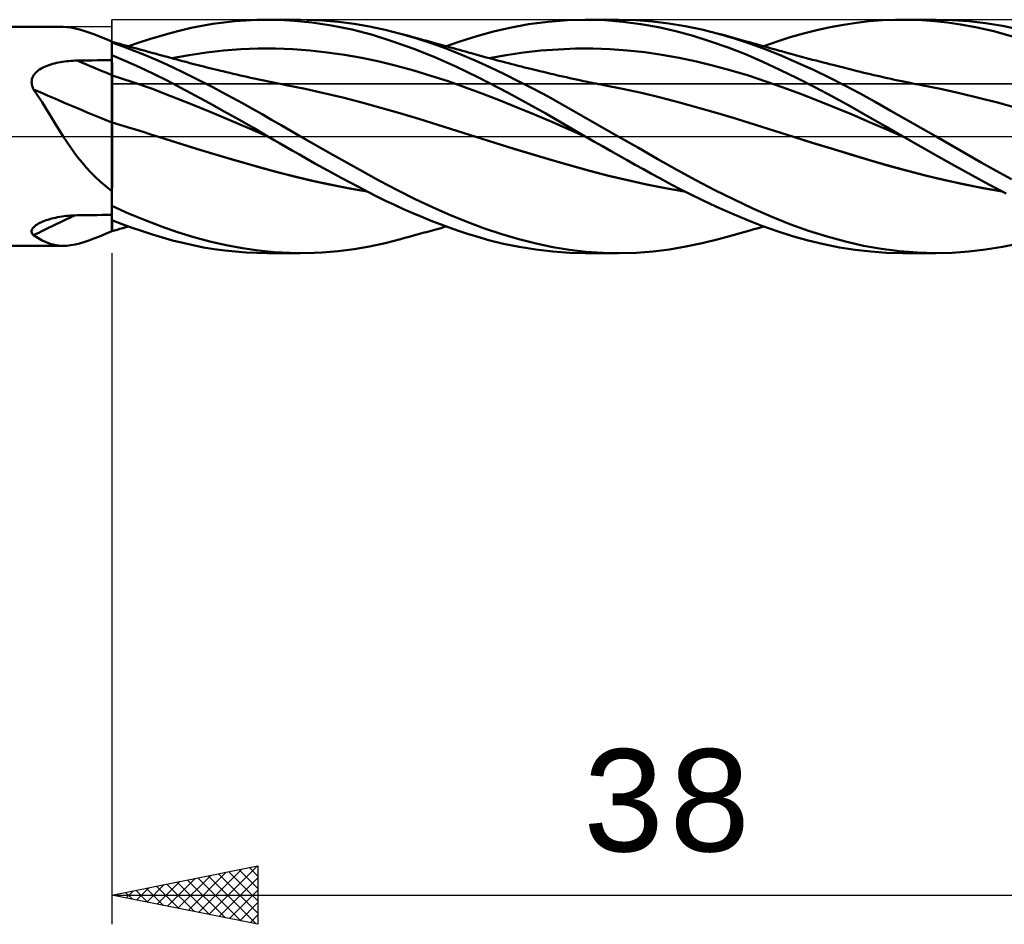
# Model space of a CAD drawing. Header units: millimetres. Extents: x -57 to 100, y -39 to 42.
# Tile 2 of 5: x 7 to 41, y -27 to 4. Entities that reach past the tile are written whole.
import ezdxf
from ezdxf.enums import TextEntityAlignment as Align

# ---------------------------------------------------------------- set-up
doc = ezdxf.new("R2010")
doc.units = ezdxf.units.MM
doc.header["$LTSCALE"] = 4.8
doc.linetypes.add('LONGDASH_DASH', pattern=[0.85, 0.4, -0.2, 0.05, -0.2])
for name, color, linetype in [('1', 4, 'CONTINUOUS'), ('2', 7, 'CONTINUOUS'), ('4', 2, 'LONGDASH_DASH'), ('CUT', 1, 'CONTINUOUS'), ('NOCUT', 7, 'CONTINUOUS'), ('SK4', 2, 'LONGDASH_DASH')]:
    doc.layers.add(name, color=color, linetype=linetype)
doc.styles.get("Standard").update_dxf_attribs({"font": 'Monospac821 BT'})

msp = doc.modelspace()

# ---------------------------------------------------------------- linework, layer by layer
at = {"layer": '1', "color": 4, "linetype": 'CONTINUOUS', "lineweight": 50}
for p, q in [((2.165, 3.75), (8.33, 3.75)), ((8.453, 3.745), (8.319, 3.75)), ((8.591, 3.729), (8.453, 3.745)), ((8.734, 3.703), (8.591, 3.729)), ((12.348, 3.633), (12.709, 3.716)), ((12.709, 3.716), (13.077, 3.79)), ((13.077, 3.79), (13.453, 3.853)), ((13.453, 3.853), (13.83, 3.905)), ((13.83, 3.905), (14.207, 3.946)), ((14.207, 3.946), (14.584, 3.976)), ((14.584, 3.976), (14.959, 3.994)), ((14.959, 3.994), (15.334, 4)), ((15.746, 3.993), (15.334, 4)), ((15.343, 4), (16.461, 4)), ((16.251, 3.965), (15.746, 3.993)), ((16.844, 3.906), (16.251, 3.965)), ((17.214, 3.977), (16.667, 3.998)), ((17.517, 3.805), (16.844, 3.906)), ((17.76, 3.931), (17.214, 3.977)), ((18.225, 3.66), (17.517, 3.805)), ((18.301, 3.862), (17.76, 3.931)), ((18.83, 3.77), (18.301, 3.862)), ((19.359, 3.655), (18.83, 3.77)), ((23.069, 3.594), (23.636, 3.725)), ((23.636, 3.725), (24.273, 3.842)), ((24.273, 3.842), (24.943, 3.931)), ((24.943, 3.931), (25.606, 3.984)), ((25.606, 3.984), (26.267, 4)), ((26.216, 4), (27.35, 4)), ((26.884, 3.982), (26.267, 4)), ((27.504, 3.932), (26.884, 3.982)), ((27.958, 3.985), (27.382, 4)), ((28.122, 3.852), (27.504, 3.932)), ((28.527, 3.943), (27.958, 3.985)), ((28.725, 3.743), (28.122, 3.852)), ((29.084, 3.875), (28.527, 3.943)), ((29.319, 3.606), (28.725, 3.743)), ((29.646, 3.781), (29.084, 3.875)), ((30.213, 3.662), (29.646, 3.781)), ((34.151, 3.641), (34.606, 3.741)), ((34.606, 3.741), (35.061, 3.826)), ((35.061, 3.826), (35.508, 3.893)), ((35.508, 3.893), (35.951, 3.945)), ((35.951, 3.945), (36.398, 3.979)), ((36.398, 3.979), (36.852, 3.997)), ((36.852, 3.997), (37.309, 3.998)), ((37.104, 4), (38.24, 4)), ((37.752, 3.983), (37.309, 3.998)), ((38.194, 3.951), (37.752, 3.983)), ((38.635, 3.904), (38.194, 3.951)), ((38.79, 3.987), (38.215, 4)), ((39.072, 3.84), (38.635, 3.904)), ((39.357, 3.947), (38.79, 3.987)), ((39.585, 3.746), (39.072, 3.84)), ((39.928, 3.88), (39.357, 3.947)), ((40.221, 3.602), (39.585, 3.746)), ((40.51, 3.785), (39.928, 3.88)), ((41.094, 3.665), (40.51, 3.785)), ((8.883, 3.667), (8.734, 3.703)), ((9.038, 3.621), (8.883, 3.667)), ((9.203, 3.566), (9.038, 3.621)), ((9.38, 3.5), (9.203, 3.566)), ((9.57, 3.426), (9.38, 3.5)), ((9.776, 3.342), (9.57, 3.426)), ((11.283, 3.331), (11.638, 3.44)), ((11.638, 3.44), (11.992, 3.541)), ((11.992, 3.541), (12.348, 3.633)), ((18.924, 3.477), (18.225, 3.66)), ((19.623, 3.257), (18.924, 3.477)), ((19.892, 3.519), (19.359, 3.655)), ((20.412, 3.368), (19.892, 3.519)), ((20.032, 3.481), (19.892, 3.519)), ((20.171, 3.443), (20.032, 3.481)), ((20.311, 3.405), (20.171, 3.443)), ((20.45, 3.367), (20.311, 3.405)), ((22.173, 3.335), (22.58, 3.461)), ((22.58, 3.461), (23.069, 3.594)), ((29.915, 3.444), (29.319, 3.606)), ((30.512, 3.257), (29.915, 3.444)), ((30.782, 3.519), (30.213, 3.662)), ((31.335, 3.358), (30.782, 3.519)), ((30.9, 3.487), (30.782, 3.519)), ((31.019, 3.455), (30.9, 3.487)), ((31.138, 3.422), (31.019, 3.455)), ((31.256, 3.39), (31.138, 3.422)), ((31.375, 3.357), (31.256, 3.39)), ((32.788, 3.25), (33.242, 3.396)), ((33.242, 3.396), (33.696, 3.526)), ((33.696, 3.526), (34.151, 3.641)), ((40.969, 3.395), (40.221, 3.602)), ((10, 3.25), (9.776, 3.342)), ((10, 3.245), (10, 3.25)), ((10, 3.245), (10, 3.245)), ((10.001, 3.245), (10, 3.245)), ((10, 3.244), (10, 3.245)), ((10, 3.242), (10, 3.244)), ((10, 3.237), (10.001, 3.242)), ((10, 3.237), (10.001, 3.242)), ((10, 3.238), (10, 3.242)), ((10, 3.232), (10, 3.238)), ((10, 3.231), (10, 3.237)), ((10, 3.231), (10, 3.237)), ((10, 3.224), (10, 3.232)), ((10, 3.224), (10, 3.231)), ((10, 3.224), (10, 3.231)), ((10, 3.214), (10, 3.224)), ((10, 3.214), (10, 3.224)), ((10, 3.215), (10, 3.224)), ((10, 3.214), (10, 3.215)), ((10, 3.215), (10, 3.215)), ((10, 3.215), (10, 3.215)), ((10, 3.214), (10, 3.214)), ((10, 3.214), (10, 3.214)), ((10, 3.214), (10, 3.214)), ((10, 3.213), (10, 3.214)), ((10, 3.214), (10, 3.214)), ((10, 3.214), (10, 3.214)), ((10, 3.214), (10, 3.214)), ((10.353, 3.089), (10, 3.213)), ((10, 2.785), (10, 3.213)), ((10, 3.213), (10, 3.213)), ((10, 3.213), (10, 3.213)), ((10, 3.213), (10, 3.213)), ((10.001, 3.245), (10.001, 3.245)), ((10.086, 3.221), (10.001, 3.245)), ((10.001, 3.244), (10.001, 3.245)), ((10.001, 3.244), (10.001, 3.245)), ((10.001, 3.242), (10.001, 3.244)), ((10.001, 3.242), (10.001, 3.244)), ((10.171, 3.198), (10.086, 3.221)), ((10.269, 3.171), (10.171, 3.198)), ((10.366, 3.144), (10.269, 3.171)), ((10.706, 2.957), (10.353, 3.089)), ((10.463, 3.118), (10.366, 3.144)), ((10.561, 3.091), (10.463, 3.118)), ((10.658, 3.064), (10.561, 3.091)), ((10.57, 3.088), (10.927, 3.214)), ((10.755, 3.037), (10.658, 3.064)), ((10.853, 3.01), (10.755, 3.037)), ((10.927, 3.214), (11.283, 3.331)), ((20.339, 3.003), (19.623, 3.257)), ((20.932, 3.199), (20.412, 3.368)), ((20.526, 3.346), (20.45, 3.367)), ((20.603, 3.325), (20.526, 3.346)), ((20.679, 3.304), (20.603, 3.325)), ((20.756, 3.283), (20.679, 3.304)), ((20.832, 3.262), (20.756, 3.283)), ((20.909, 3.241), (20.832, 3.262)), ((20.985, 3.219), (20.909, 3.241)), ((21.448, 3.013), (20.932, 3.199)), ((21.062, 3.198), (20.985, 3.219)), ((21.146, 3.175), (21.062, 3.198)), ((21.231, 3.152), (21.146, 3.175)), ((21.315, 3.128), (21.231, 3.152)), ((21.4, 3.105), (21.315, 3.128)), ((21.502, 3.076), (21.4, 3.105)), ((21.459, 3.088), (21.817, 3.216)), ((21.604, 3.048), (21.502, 3.076)), ((21.706, 3.019), (21.604, 3.048)), ((21.817, 3.216), (22.173, 3.335)), ((31.11, 3.048), (30.512, 3.257)), ((31.707, 2.814), (31.11, 3.048)), ((31.881, 3.177), (31.335, 3.358)), ((31.494, 3.324), (31.375, 3.357)), ((31.613, 3.291), (31.494, 3.324)), ((31.731, 3.258), (31.613, 3.291)), ((31.85, 3.225), (31.731, 3.258)), ((31.945, 3.198), (31.85, 3.225)), ((32.415, 2.977), (31.881, 3.177)), ((32.052, 3.168), (31.945, 3.198)), ((32.159, 3.138), (32.052, 3.168)), ((32.266, 3.108), (32.159, 3.138)), ((32.373, 3.078), (32.266, 3.108)), ((32.336, 3.088), (32.788, 3.25)), ((32.48, 3.047), (32.373, 3.078)), ((32.586, 3.017), (32.48, 3.047)), ((10.474, 2.584), (10, 2.785)), ((10, 2.784), (10, 2.785)), ((10, 2.783), (10, 2.784)), ((10, 2.784), (10, 2.784)), ((10, 2.782), (10, 2.783)), ((10, 2.783), (10, 2.783)), ((10, 2.781), (10, 2.782)), ((10.001, 2.683), (10, 2.781)), ((10.001, 2.683), (10, 2.781)), ((10, 2.757), (10, 2.781)), ((10, 2.732), (10, 2.757)), ((10, 2.708), (10, 2.732)), ((10, 2.683), (10, 2.708)), ((11.059, 2.817), (10.706, 2.957)), ((10.95, 2.984), (10.853, 3.01)), ((11.047, 2.957), (10.95, 2.984)), ((11.145, 2.93), (11.047, 2.957)), ((11.41, 2.67), (11.059, 2.817)), ((11.242, 2.903), (11.145, 2.93)), ((11.41, 2.857), (11.242, 2.903)), ((11.48, 2.838), (11.41, 2.857)), ((11.55, 2.819), (11.48, 2.838)), ((11.62, 2.8), (11.55, 2.819)), ((11.76, 2.761), (11.62, 2.8)), ((11.83, 2.742), (11.76, 2.761)), ((11.9, 2.723), (11.83, 2.742)), ((11.973, 2.703), (11.9, 2.723)), ((12.047, 2.682), (11.973, 2.703)), ((12.052, 2.68), (12.643, 2.789)), ((12.643, 2.789), (13.235, 2.875)), ((13.235, 2.875), (13.827, 2.94)), ((13.827, 2.94), (14.419, 2.985)), ((14.419, 2.985), (15.011, 3.008)), ((15.011, 3.008), (15.603, 3.008)), ((16.195, 2.987), (15.603, 3.008)), ((16.787, 2.944), (16.195, 2.987)), ((17.378, 2.88), (16.787, 2.944)), ((17.97, 2.796), (17.378, 2.88)), ((18.562, 2.69), (17.97, 2.796)), ((21.059, 2.715), (20.339, 3.003)), ((21.777, 2.398), (21.059, 2.715)), ((21.952, 2.812), (21.448, 3.013)), ((21.808, 2.991), (21.706, 3.019)), ((21.911, 2.962), (21.808, 2.991)), ((22.013, 2.934), (21.911, 2.962)), ((22.449, 2.597), (21.952, 2.812)), ((22.115, 2.905), (22.013, 2.934)), ((22.217, 2.876), (22.115, 2.905)), ((22.35, 2.839), (22.217, 2.876)), ((22.469, 2.806), (22.35, 2.839)), ((22.588, 2.773), (22.469, 2.806)), ((22.706, 2.74), (22.588, 2.773)), ((22.825, 2.708), (22.706, 2.74)), ((22.944, 2.676), (22.825, 2.708)), ((22.921, 2.679), (23.513, 2.786)), ((23.513, 2.786), (24.106, 2.873)), ((24.106, 2.873), (24.699, 2.939)), ((24.699, 2.939), (25.291, 2.984)), ((25.291, 2.984), (25.884, 3.008)), ((25.884, 3.008), (26.476, 3.009)), ((27.069, 2.988), (26.476, 3.009)), ((27.662, 2.945), (27.069, 2.988)), ((28.254, 2.882), (27.662, 2.945)), ((28.847, 2.796), (28.254, 2.882)), ((29.44, 2.689), (28.847, 2.796)), ((32.298, 2.56), (31.707, 2.814)), ((32.952, 2.759), (32.415, 2.977)), ((32.693, 2.987), (32.586, 3.017)), ((32.8, 2.957), (32.693, 2.987)), ((32.873, 2.937), (32.8, 2.957)), ((32.946, 2.916), (32.873, 2.937)), ((33.02, 2.896), (32.946, 2.916)), ((33.492, 2.526), (32.952, 2.759)), ((33.093, 2.876), (33.02, 2.896)), ((33.175, 2.853), (33.093, 2.876)), ((33.257, 2.831), (33.175, 2.853)), ((33.339, 2.809), (33.257, 2.831)), ((33.421, 2.786), (33.339, 2.809)), ((33.504, 2.764), (33.421, 2.786)), ((33.586, 2.742), (33.504, 2.764)), ((33.668, 2.72), (33.586, 2.742)), ((33.75, 2.698), (33.668, 2.72)), ((7.619, 2.35), (7.67, 2.375)), ((7.67, 2.375), (7.724, 2.4)), ((7.724, 2.4), (7.78, 2.423)), ((7.78, 2.423), (7.839, 2.444)), ((7.839, 2.444), (7.9, 2.465)), ((7.9, 2.465), (7.963, 2.484)), ((7.963, 2.484), (8.028, 2.501)), ((8.028, 2.501), (8.095, 2.517)), ((8.095, 2.517), (8.164, 2.532)), ((8.164, 2.532), (8.235, 2.545)), ((8.235, 2.545), (8.306, 2.557)), ((8.306, 2.557), (8.377, 2.568)), ((8.377, 2.568), (8.449, 2.576)), ((8.449, 2.576), (8.522, 2.584)), ((8.522, 2.584), (8.594, 2.59)), ((8.594, 2.59), (8.667, 2.594)), ((8.667, 2.594), (8.74, 2.598)), ((8.74, 2.598), (8.813, 2.599)), ((8.813, 2.599), (8.983, 2.602)), ((8.983, 2.602), (9.152, 2.605)), ((9.152, 2.605), (9.322, 2.607)), ((9.322, 2.607), (9.491, 2.61)), ((9.491, 2.61), (9.661, 2.612)), ((9.661, 2.612), (9.83, 2.614)), ((9.83, 2.614), (10, 2.616)), ((10, 2.659), (10, 2.683)), ((10, 2.634), (10, 2.659)), ((10, 2.61), (10, 2.634)), ((10, 2.536), (10, 2.61)), ((10, 2.462), (10, 2.536)), ((10, 2.388), (10, 2.462)), ((10, 2.314), (10, 2.388)), ((10.001, 2.584), (10.001, 2.683)), ((10.001, 2.584), (10.001, 2.683)), ((10.002, 2.485), (10.001, 2.584)), ((10.002, 2.485), (10.001, 2.584)), ((10.003, 2.387), (10.002, 2.485)), ((10.003, 2.387), (10.002, 2.485)), ((10.003, 2.288), (10.003, 2.387)), ((10.003, 2.288), (10.003, 2.387)), ((10.949, 2.372), (10.474, 2.584)), ((11.422, 2.147), (10.949, 2.372)), ((11.753, 2.518), (11.41, 2.67)), ((12.092, 2.361), (11.753, 2.518)), ((12.12, 2.662), (12.047, 2.682)), ((12.194, 2.642), (12.12, 2.662)), ((12.267, 2.622), (12.194, 2.642)), ((12.34, 2.602), (12.267, 2.622)), ((12.414, 2.582), (12.34, 2.602)), ((12.487, 2.563), (12.414, 2.582)), ((12.578, 2.539), (12.487, 2.563)), ((12.669, 2.515), (12.578, 2.539)), ((12.759, 2.491), (12.669, 2.515)), ((12.85, 2.467), (12.759, 2.491)), ((12.95, 2.442), (12.85, 2.467)), ((13.05, 2.416), (12.95, 2.442)), ((13.15, 2.391), (13.05, 2.416)), ((13.25, 2.366), (13.15, 2.391)), ((13.35, 2.341), (13.25, 2.366)), ((19.154, 2.562), (18.562, 2.69)), ((19.746, 2.417), (19.154, 2.562)), ((20.338, 2.257), (19.746, 2.417)), ((22.531, 2.031), (21.777, 2.398)), ((22.947, 2.371), (22.449, 2.597)), ((23.063, 2.644), (22.944, 2.676)), ((23.446, 2.134), (22.947, 2.371)), ((23.181, 2.613), (23.063, 2.644)), ((23.3, 2.581), (23.181, 2.613)), ((23.371, 2.563), (23.3, 2.581)), ((23.481, 2.534), (23.371, 2.563)), ((23.591, 2.506), (23.481, 2.534)), ((23.7, 2.477), (23.591, 2.506)), ((23.81, 2.449), (23.7, 2.477)), ((23.92, 2.421), (23.81, 2.449)), ((24.03, 2.394), (23.92, 2.421)), ((24.14, 2.366), (24.03, 2.394)), ((24.25, 2.339), (24.14, 2.366)), ((30.032, 2.563), (29.44, 2.689)), ((30.625, 2.42), (30.032, 2.563)), ((31.217, 2.26), (30.625, 2.42)), ((32.885, 2.287), (32.298, 2.56)), ((34.034, 2.278), (33.492, 2.526)), ((33.878, 2.664), (33.75, 2.698)), ((34.005, 2.63), (33.878, 2.664)), ((34.133, 2.597), (34.005, 2.63)), ((34.26, 2.563), (34.133, 2.597)), ((34.37, 2.535), (34.26, 2.563)), ((34.48, 2.506), (34.37, 2.535)), ((34.59, 2.478), (34.48, 2.506)), ((34.7, 2.45), (34.59, 2.478)), ((34.79, 2.427), (34.7, 2.45)), ((34.881, 2.404), (34.79, 2.427)), ((34.971, 2.381), (34.881, 2.404)), ((35.062, 2.358), (34.971, 2.381)), ((7.275, 2.016), (7.297, 2.063)), ((7.297, 2.063), (7.324, 2.107)), ((7.324, 2.107), (7.356, 2.149)), ((7.356, 2.149), (7.393, 2.189)), ((7.393, 2.189), (7.432, 2.226)), ((7.432, 2.226), (7.475, 2.26)), ((7.475, 2.26), (7.521, 2.292)), ((7.521, 2.292), (7.569, 2.322)), ((7.569, 2.322), (7.619, 2.35)), ((10, 2.24), (10, 2.314)), ((10, 2.166), (10, 2.24)), ((10, 2.092), (10, 2.166)), ((10.001, 2.092), (10, 2.092)), ((10, 2.056), (10, 2.092)), ((10, 2.018), (10, 2.056)), ((10.002, 2.092), (10.001, 2.092)), ((10.001, 2.092), (10.001, 2.092)), ((10.003, 2.091), (10.002, 2.092)), ((10.004, 2.189), (10.003, 2.288)), ((10.004, 2.189), (10.003, 2.288)), ((10.004, 2.091), (10.003, 2.091)), ((10.004, 2.091), (10.004, 2.189)), ((10.004, 2.091), (10.004, 2.189)), ((10.005, 2.053), (10.004, 2.091)), ((10.005, 2.053), (10.004, 2.091)), ((10.677, 1.874), (10.004, 2.091)), ((10.004, 2.091), (10.004, 2.091)), ((10.005, 2.014), (10.005, 2.053)), ((10.005, 2.014), (10.005, 2.053)), ((11.893, 1.911), (11.422, 2.147)), ((12.429, 2.199), (12.092, 2.361)), ((12.768, 2.032), (12.429, 2.199)), ((13.109, 1.86), (12.768, 2.032)), ((13.45, 2.316), (13.35, 2.341)), ((13.55, 2.291), (13.45, 2.316)), ((13.65, 2.267), (13.55, 2.291)), ((13.725, 2.249), (13.65, 2.267)), ((13.8, 2.231), (13.725, 2.249)), ((13.919, 2.203), (13.8, 2.231)), ((14.038, 2.175), (13.919, 2.203)), ((14.156, 2.147), (14.038, 2.175)), ((14.275, 2.119), (14.156, 2.147)), ((14.394, 2.092), (14.275, 2.119)), ((14.513, 2.065), (14.394, 2.092)), ((14.631, 2.039), (14.513, 2.065)), ((14.75, 2.012), (14.631, 2.039)), ((20.93, 2.08), (20.338, 2.257)), ((21.522, 1.888), (20.93, 2.08)), ((23.571, 1.493), (22.531, 2.031)), ((23.947, 1.887), (23.446, 2.134)), ((24.395, 2.303), (24.25, 2.339)), ((24.54, 2.268), (24.395, 2.303)), ((24.623, 2.247), (24.54, 2.268)), ((24.705, 2.228), (24.623, 2.247)), ((24.788, 2.208), (24.705, 2.228)), ((24.87, 2.188), (24.788, 2.208)), ((24.953, 2.168), (24.87, 2.188)), ((25.035, 2.149), (24.953, 2.168)), ((25.118, 2.129), (25.035, 2.149)), ((25.2, 2.11), (25.118, 2.129)), ((25.323, 2.081), (25.2, 2.11)), ((25.447, 2.053), (25.323, 2.081)), ((25.57, 2.025), (25.447, 2.053)), ((25.693, 1.997), (25.57, 2.025)), ((31.81, 2.082), (31.217, 2.26)), ((32.403, 1.886), (31.81, 2.082)), ((33.483, 1.995), (32.885, 2.287)), ((34.576, 2.017), (34.034, 2.278)), ((35.152, 2.335), (35.062, 2.358)), ((35.242, 2.313), (35.152, 2.335)), ((35.333, 2.29), (35.242, 2.313)), ((35.423, 2.267), (35.333, 2.29)), ((35.537, 2.239), (35.423, 2.267)), ((35.65, 2.211), (35.537, 2.239)), ((35.765, 2.183), (35.65, 2.211)), ((35.88, 2.155), (35.765, 2.183)), ((35.995, 2.128), (35.88, 2.155)), ((36.111, 2.101), (35.995, 2.128)), ((36.226, 2.074), (36.111, 2.101)), ((36.341, 2.048), (36.226, 2.074)), ((36.456, 2.022), (36.341, 2.048)), ((7.246, 1.865), (7.249, 1.917)), ((7.249, 1.813), (7.246, 1.865)), ((7.249, 1.917), (7.259, 1.967)), ((7.258, 1.761), (7.249, 1.813)), ((7.273, 1.709), (7.258, 1.761)), ((7.259, 1.967), (7.275, 2.016)), ((7.293, 1.659), (7.273, 1.709)), ((10, 1.978), (10, 2.018)), ((10, 1.938), (10, 1.978)), ((10, 1.895), (10, 1.938)), ((10, 1.852), (10, 1.895)), ((10, 1.808), (10, 1.852)), ((10, 1.762), (10, 1.808)), ((10, 1.716), (10, 1.762)), ((10, 1.668), (10, 1.716)), ((10.005, 1.973), (10.005, 2.014)), ((10.005, 1.973), (10.005, 2.014)), ((10.005, 1.931), (10.005, 1.973)), ((10.005, 1.931), (10.005, 1.973)), ((10.006, 1.888), (10.005, 1.931)), ((10.006, 1.888), (10.005, 1.931)), ((10.006, 1.843), (10.006, 1.888)), ((10.006, 1.843), (10.006, 1.888)), ((10.006, 1.797), (10.006, 1.843)), ((10.006, 1.797), (10.006, 1.843)), ((10.006, 1.75), (10.006, 1.797)), ((10.006, 1.75), (10.006, 1.797)), ((10.007, 1.701), (10.006, 1.75)), ((10.007, 1.701), (10.006, 1.75)), ((10.007, 1.652), (10.007, 1.701)), ((10.007, 1.652), (10.007, 1.701)), ((11.349, 1.638), (10.677, 1.874)), ((12.365, 1.664), (11.893, 1.911)), ((13.451, 1.685), (13.109, 1.86)), ((14.817, 1.997), (14.75, 2.012)), ((14.928, 1.973), (14.817, 1.997)), ((15.038, 1.949), (14.928, 1.973)), ((15.148, 1.925), (15.038, 1.949)), ((15.259, 1.902), (15.148, 1.925)), ((15.369, 1.879), (15.259, 1.902)), ((15.479, 1.856), (15.369, 1.879)), ((15.59, 1.833), (15.479, 1.856)), ((15.7, 1.811), (15.59, 1.833)), ((15.832, 1.785), (15.7, 1.811)), ((15.964, 1.759), (15.832, 1.785)), ((16.615, 1.629), (15.964, 1.759)), ((22.113, 1.68), (21.522, 1.888)), ((24.447, 1.63), (23.947, 1.887)), ((25.807, 1.971), (25.693, 1.997)), ((25.922, 1.946), (25.807, 1.971)), ((26.036, 1.922), (25.922, 1.946)), ((26.15, 1.898), (26.036, 1.922)), ((26.238, 1.879), (26.15, 1.898)), ((26.325, 1.862), (26.238, 1.879)), ((26.412, 1.844), (26.325, 1.862)), ((26.5, 1.826), (26.412, 1.844)), ((26.587, 1.809), (26.5, 1.826)), ((26.674, 1.792), (26.587, 1.809)), ((26.762, 1.776), (26.674, 1.792)), ((26.849, 1.759), (26.762, 1.776)), ((27.499, 1.631), (26.849, 1.759)), ((32.995, 1.677), (32.403, 1.886)), ((34.086, 1.689), (33.483, 1.995)), ((34.69, 1.371), (34.086, 1.689)), ((35.11, 1.746), (34.576, 2.017)), ((35.632, 1.467), (35.11, 1.746)), ((36.571, 1.996), (36.456, 2.022)), ((36.694, 1.97), (36.571, 1.996)), ((36.816, 1.944), (36.694, 1.97)), ((36.938, 1.918), (36.816, 1.944)), ((37.061, 1.893), (36.938, 1.918)), ((37.183, 1.868), (37.061, 1.893)), ((37.305, 1.843), (37.183, 1.868)), ((37.428, 1.819), (37.305, 1.843)), ((37.55, 1.796), (37.428, 1.819)), ((37.645, 1.778), (37.55, 1.796)), ((37.74, 1.76), (37.645, 1.778)), ((38.39, 1.631), (37.74, 1.76)), ((7.317, 1.609), (7.293, 1.659)), ((7.464, 1.391), (7.317, 1.609)), ((7.608, 1.168), (7.464, 1.391)), ((10, 1.62), (10, 1.668)), ((10, 1.571), (10, 1.62)), ((10, 1.522), (10, 1.571)), ((10, 1.472), (10, 1.522)), ((10, 1.422), (10, 1.472)), ((10, 1.371), (10, 1.422)), ((10, 1.32), (10, 1.371)), ((10.007, 1.602), (10.007, 1.652)), ((10.007, 1.602), (10.007, 1.652)), ((10.007, 1.552), (10.007, 1.602)), ((10.007, 1.552), (10.007, 1.602)), ((10.007, 1.501), (10.007, 1.552)), ((10.007, 1.501), (10.007, 1.552)), ((10.008, 1.45), (10.007, 1.501)), ((10.008, 1.45), (10.007, 1.501)), ((10.008, 1.398), (10.008, 1.45)), ((10.008, 1.398), (10.008, 1.45)), ((10.008, 1.345), (10.008, 1.398)), ((10.008, 1.345), (10.008, 1.398)), ((12.021, 1.384), (11.349, 1.638)), ((12.693, 1.115), (12.021, 1.384)), ((12.848, 1.405), (12.365, 1.664)), ((13.343, 1.135), (12.848, 1.405)), ((13.793, 1.505), (13.451, 1.685)), ((14.135, 1.323), (13.793, 1.505)), ((17.265, 1.487), (16.615, 1.629)), ((17.915, 1.331), (17.265, 1.487)), ((22.705, 1.457), (22.113, 1.68)), ((23.297, 1.227), (22.705, 1.457)), ((24.872, 0.78), (23.571, 1.493)), ((24.942, 1.366), (24.447, 1.63)), ((25.426, 1.098), (24.942, 1.366)), ((28.149, 1.488), (27.499, 1.631)), ((28.799, 1.33), (28.149, 1.488)), ((33.588, 1.458), (32.995, 1.677)), ((34.18, 1.23), (33.588, 1.458)), ((35.293, 1.039), (34.69, 1.371)), ((36.149, 1.182), (35.632, 1.467)), ((39.04, 1.485), (38.39, 1.631)), ((39.689, 1.325), (39.04, 1.485)), ((7.75, 0.94), (7.608, 1.168)), ((10, 1.269), (10, 1.32)), ((10, 1.218), (10, 1.269)), ((10, 1.168), (10, 1.218)), ((10, 1.117), (10, 1.168)), ((10, 1.067), (10, 1.117)), ((10, 1.017), (10, 1.067)), ((10, 0.968), (10, 1.017)), ((10.008, 1.293), (10.008, 1.345)), ((10.008, 1.293), (10.008, 1.345)), ((10.008, 1.241), (10.008, 1.293)), ((10.008, 1.241), (10.008, 1.293)), ((10.008, 1.188), (10.008, 1.241)), ((10.008, 1.188), (10.008, 1.241)), ((10.008, 1.136), (10.008, 1.188)), ((10.008, 1.136), (10.008, 1.188)), ((10.008, 1.084), (10.008, 1.136)), ((10.008, 1.084), (10.008, 1.136)), ((10.009, 1.033), (10.008, 1.084)), ((10.009, 1.033), (10.008, 1.084)), ((10.009, 0.982), (10.009, 1.033)), ((10.009, 0.982), (10.009, 1.033)), ((13.365, 0.839), (12.693, 1.115)), ((13.844, 0.857), (13.343, 1.135)), ((14.475, 1.138), (14.135, 1.323)), ((14.812, 0.95), (14.475, 1.138)), ((18.566, 1.162), (17.915, 1.331)), ((19.216, 0.979), (18.566, 1.162)), ((23.889, 0.99), (23.297, 1.227)), ((25.905, 0.825), (25.426, 1.098)), ((29.449, 1.158), (28.799, 1.33)), ((30.099, 0.979), (29.449, 1.158)), ((34.773, 0.993), (34.18, 1.23)), ((35.89, 0.699), (35.293, 1.039)), ((36.67, 0.891), (36.149, 1.182)), ((40.339, 1.157), (39.689, 1.325)), ((40.989, 0.979), (40.339, 1.157)), ((7.892, 0.708), (7.75, 0.94)), ((8.035, 0.472), (7.892, 0.708)), ((10, 0.919), (10, 0.968)), ((10, 0.871), (10, 0.919)), ((10, 0.823), (10, 0.871)), ((10, 0.777), (10, 0.823)), ((10, 0.731), (10, 0.777)), ((10, 0.687), (10, 0.731)), ((10, 0.644), (10, 0.687)), ((10.009, 0.931), (10.009, 0.982)), ((10.009, 0.931), (10.009, 0.982)), ((10.009, 0.882), (10.009, 0.931)), ((10.009, 0.882), (10.009, 0.931)), ((10.009, 0.832), (10.009, 0.882)), ((10.009, 0.832), (10.009, 0.882)), ((10.009, 0.784), (10.009, 0.832)), ((10.009, 0.784), (10.009, 0.832)), ((10.009, 0.737), (10.009, 0.784)), ((10.009, 0.737), (10.009, 0.784)), ((10.009, 0.691), (10.009, 0.737)), ((10.009, 0.691), (10.009, 0.737)), ((10.009, 0.647), (10.009, 0.691)), ((10.009, 0.647), (10.009, 0.691)), ((14.038, 0.558), (13.365, 0.839)), ((14.346, 0.575), (13.844, 0.857)), ((15.143, 0.762), (14.812, 0.95)), ((15.471, 0.572), (15.143, 0.762)), ((19.866, 0.791), (19.216, 0.979)), ((20.517, 0.598), (19.866, 0.791)), ((24.481, 0.746), (23.889, 0.99)), ((25.073, 0.495), (24.481, 0.746)), ((26.217, 0), (24.872, 0.78)), ((26.385, 0.551), (25.905, 0.825)), ((30.749, 0.793), (30.099, 0.979)), ((31.399, 0.6), (30.749, 0.793)), ((35.366, 0.746), (34.773, 0.993)), ((35.958, 0.49), (35.366, 0.746)), ((36.489, 0.352), (35.89, 0.699)), ((37.194, 0.596), (36.67, 0.891)), ((8.182, 0.235), (8.035, 0.472)), ((10, 0.601), (10, 0.644)), ((10, 0.561), (10, 0.601)), ((10, 0.521), (10, 0.561)), ((10, 0.483), (10, 0.521)), ((10.001, 0.484), (10, 0.484)), ((10, 0.378), (10, 0.484)), ((10, 0.266), (10, 0.378)), ((10.003, 0.483), (10.001, 0.484)), ((10.004, 0.483), (10.003, 0.483)), ((10.005, 0.483), (10.004, 0.483)), ((10.007, 0.482), (10.005, 0.483)), ((10.008, 0.482), (10.007, 0.482)), ((10.007, 0.287), (10.008, 0.354)), ((10.007, 0.287), (10.008, 0.354)), ((10.008, 0.561), (10.009, 0.603)), ((10.008, 0.561), (10.009, 0.603)), ((10.008, 0.521), (10.008, 0.561)), ((10.008, 0.521), (10.008, 0.561)), ((10.008, 0.482), (10.008, 0.521)), ((10.008, 0.482), (10.008, 0.521)), ((10.273, 0.401), (10.008, 0.482)), ((10.008, 0.419), (10.008, 0.482)), ((10.008, 0.419), (10.008, 0.482)), ((10.008, 0.354), (10.008, 0.419)), ((10.008, 0.354), (10.008, 0.419)), ((10.009, 0.603), (10.009, 0.647)), ((10.009, 0.603), (10.009, 0.647)), ((10.537, 0.319), (10.273, 0.401)), ((14.71, 0.271), (14.038, 0.558)), ((14.846, 0.29), (14.346, 0.575)), ((15.799, 0.382), (15.471, 0.572)), ((16.129, 0.191), (15.799, 0.382)), ((21.167, 0.4), (20.517, 0.598)), ((21.817, 0.196), (21.167, 0.4)), ((25.665, 0.237), (25.073, 0.495)), ((26.867, 0.276), (26.385, 0.551)), ((32.049, 0.4), (31.399, 0.6)), ((32.699, 0.193), (32.049, 0.4)), ((36.551, 0.233), (35.958, 0.49)), ((37.103, 0), (36.489, 0.352)), ((37.718, 0.299), (37.194, 0.596)), ((8.33, 0), (8.182, 0.235)), ((8.451, -0.186), (8.33, 0)), ((10, 0.15), (10, 0.266)), ((10, 0.028), (10, 0.15)), ((10, -0.099), (10, 0.028)), ((10.006, 0), (10.007, 0.074)), ((10.006, 0), (10.007, 0.074)), ((10.006, -0.107), (10.006, 0)), ((10.007, 0.218), (10.007, 0.287)), ((10.007, 0.218), (10.007, 0.287)), ((10.007, 0.147), (10.007, 0.218)), ((10.007, 0.147), (10.007, 0.218)), ((10.007, 0.074), (10.007, 0.147)), ((10.007, 0.074), (10.007, 0.147)), ((10.801, 0.237), (10.537, 0.319)), ((11.066, 0.155), (10.801, 0.237)), ((11.33, 0.071), (11.066, 0.155)), ((11.594, -0.012), (11.33, 0.071)), ((15.382, -0.023), (14.71, 0.271)), ((15.344, 0), (14.846, 0.29)), ((15.35, -0.004), (15.344, 0)), ((16.46, 0), (16.129, 0.191)), ((17.573, -0.634), (16.46, 0)), ((22.468, -0.013), (21.817, 0.196)), ((26.257, -0.023), (25.665, 0.237)), ((26.223, -0.003), (26.217, 0)), ((27.35, 0), (26.867, 0.276)), ((28.039, -0.394), (27.35, 0)), ((33.348, -0.013), (32.699, 0.193)), ((37.144, -0.023), (36.551, 0.233)), ((37.13, -0.015), (37.103, 0)), ((38.24, 0), (37.718, 0.299)), ((8.576, -0.369), (8.451, -0.186)), ((10, -0.23), (10, -0.099)), ((10, -0.366), (10, -0.23)), ((10.005, -0.33), (10.006, -0.217)), ((10.005, -0.331), (10.006, -0.217)), ((10.005, -0.446), (10.005, -0.33)), ((10.005, -0.447), (10.005, -0.331)), ((10.006, -0.107), (10.006, 0)), ((10.006, -0.217), (10.006, -0.107)), ((10.006, -0.217), (10.006, -0.107)), ((12.245, -0.22), (11.594, -0.012)), ((12.175, -0.198), (11.595, -0.012)), ((12.76, -0.383), (12.175, -0.198)), ((12.895, -0.425), (12.245, -0.22)), ((15.356, -0.007), (15.35, -0.004)), ((15.363, -0.011), (15.356, -0.007)), ((15.369, -0.015), (15.363, -0.011)), ((15.375, -0.019), (15.369, -0.015)), ((15.382, -0.022), (15.375, -0.019)), ((15.554, -0.124), (15.382, -0.022)), ((15.383, -0.023), (15.382, -0.023)), ((15.382, -0.023), (15.382, -0.023)), ((15.382, -0.023), (15.382, -0.023)), ((15.382, -0.023), (15.382, -0.023)), ((15.383, -0.023), (15.383, -0.023)), ((15.745, -0.235), (15.554, -0.124)), ((15.953, -0.356), (15.745, -0.235)), ((22.468, -0.013), (22.468, -0.013)), ((22.468, -0.013), (22.468, -0.013)), ((22.468, -0.013), (22.468, -0.013)), ((23.118, -0.219), (22.468, -0.013)), ((23.121, -0.219), (22.468, -0.013)), ((22.468, -0.013), (22.468, -0.013)), ((22.468, -0.013), (22.468, -0.013)), ((23.768, -0.42), (23.118, -0.219)), ((23.777, -0.422), (23.121, -0.219)), ((26.23, -0.007), (26.223, -0.003)), ((26.237, -0.011), (26.23, -0.007)), ((26.243, -0.015), (26.237, -0.011)), ((26.25, -0.019), (26.243, -0.015)), ((26.256, -0.022), (26.25, -0.019)), ((26.53, -0.18), (26.256, -0.022)), ((26.256, -0.023), (26.256, -0.023)), ((26.256, -0.023), (26.256, -0.023)), ((26.256, -0.023), (26.256, -0.023)), ((26.257, -0.023), (26.256, -0.023)), ((26.807, -0.339), (26.53, -0.18)), ((34, -0.216), (33.348, -0.013)), ((33.349, -0.013), (33.348, -0.013)), ((33.349, -0.013), (33.349, -0.013)), ((33.349, -0.013), (33.349, -0.013)), ((33.997, -0.215), (33.349, -0.013)), ((33.349, -0.013), (33.349, -0.013)), ((33.349, -0.013), (33.349, -0.013)), ((34.646, -0.416), (33.997, -0.215)), ((34.652, -0.418), (34, -0.216)), ((37.137, -0.019), (37.13, -0.015)), ((37.143, -0.023), (37.137, -0.019)), ((37.725, -0.355), (37.143, -0.023)), ((38.757, -0.3), (38.24, 0)), ((39.267, -0.596), (38.757, -0.3)), ((8.703, -0.548), (8.576, -0.369)), ((8.836, -0.725), (8.703, -0.548)), ((10, -0.506), (10, -0.366)), ((10, -0.649), (10, -0.506)), ((10, -0.795), (10, -0.649)), ((10.004, -0.685), (10.005, -0.564)), ((10.004, -0.686), (10.005, -0.565)), ((10.005, -0.564), (10.005, -0.446)), ((10.005, -0.565), (10.005, -0.447)), ((13.35, -0.564), (12.76, -0.383)), ((13.546, -0.624), (12.895, -0.425)), ((13.94, -0.739), (13.35, -0.564)), ((14.196, -0.816), (13.546, -0.624)), ((16.179, -0.486), (15.953, -0.356)), ((16.421, -0.625), (16.179, -0.486)), ((16.68, -0.771), (16.421, -0.625)), ((18.491, -1.15), (17.573, -0.634)), ((24.417, -0.618), (23.768, -0.42)), ((24.431, -0.621), (23.777, -0.422)), ((25.067, -0.811), (24.417, -0.618)), ((25.083, -0.814), (24.431, -0.621)), ((27.087, -0.499), (26.807, -0.339)), ((27.368, -0.657), (27.087, -0.499)), ((27.649, -0.815), (27.368, -0.657)), ((28.709, -0.778), (28.039, -0.394)), ((35.291, -0.613), (34.646, -0.416)), ((35.303, -0.618), (34.652, -0.418)), ((35.924, -0.805), (35.291, -0.613)), ((35.955, -0.816), (35.303, -0.618)), ((38.306, -0.684), (37.725, -0.355)), ((39.778, -0.889), (39.267, -0.596)), ((8.974, -0.898), (8.836, -0.725)), ((9.118, -1.067), (8.974, -0.898)), ((10, -0.944), (10, -0.795)), ((10, -1.871), (10, -0.944)), ((10.003, -1.06), (10.004, -0.933)), ((10.003, -1.06), (10.004, -0.934)), ((10.004, -0.808), (10.004, -0.685)), ((10.004, -0.809), (10.004, -0.686)), ((10.004, -0.933), (10.004, -0.808)), ((10.004, -0.934), (10.004, -0.809)), ((14.526, -0.909), (13.94, -0.739)), ((14.846, -1.002), (14.196, -0.816)), ((15.113, -1.074), (14.526, -0.909)), ((15.497, -1.182), (14.846, -1.002)), ((16.954, -0.924), (16.68, -0.771)), ((17.243, -1.084), (16.954, -0.924)), ((25.717, -1.001), (25.067, -0.811)), ((25.727, -1.002), (25.083, -0.814)), ((26.367, -1.18), (25.717, -1.001)), ((26.375, -1.18), (25.727, -1.002)), ((27.93, -0.971), (27.649, -0.815)), ((28.209, -1.127), (27.93, -0.971)), ((29.36, -1.147), (28.709, -0.778)), ((36.563, -0.99), (35.924, -0.805)), ((36.607, -1.004), (35.955, -0.816)), ((37.22, -1.169), (36.563, -0.99)), ((37.258, -1.181), (36.607, -1.004)), ((38.884, -1.012), (38.306, -0.684)), ((40.3, -1.179), (39.778, -0.889)), ((9.271, -1.234), (9.118, -1.067)), ((9.434, -1.398), (9.271, -1.234)), ((10.002, -1.317), (10.003, -1.188)), ((10.002, -1.318), (10.003, -1.189)), ((10.002, -1.448), (10.002, -1.317)), ((10.002, -1.449), (10.002, -1.318)), ((10.003, -1.189), (10.003, -1.06)), ((10.003, -1.188), (10.003, -1.06)), ((15.703, -1.235), (15.113, -1.074)), ((16.147, -1.351), (15.497, -1.182)), ((16.312, -1.39), (15.703, -1.235)), ((17.547, -1.25), (17.243, -1.084)), ((17.855, -1.417), (17.547, -1.25)), ((19.171, -1.525), (18.491, -1.15)), ((27.017, -1.347), (26.367, -1.18)), ((27.028, -1.347), (26.375, -1.18)), ((27.667, -1.502), (27.017, -1.347)), ((27.679, -1.501), (27.028, -1.347)), ((28.489, -1.281), (28.209, -1.127)), ((28.768, -1.434), (28.489, -1.281)), ((30.01, -1.502), (29.36, -1.147)), ((37.88, -1.338), (37.22, -1.169)), ((37.91, -1.348), (37.258, -1.181)), ((38.538, -1.495), (37.88, -1.338)), ((38.562, -1.504), (37.91, -1.348)), ((39.458, -1.333), (38.884, -1.012)), ((40.041, -1.647), (39.458, -1.333)), ((40.825, -1.462), (40.3, -1.179)), ((9.609, -1.56), (9.434, -1.398)), ((9.798, -1.717), (9.609, -1.56)), ((10.002, -1.579), (10.002, -1.448)), ((10.002, -1.58), (10.002, -1.449)), ((10.002, -1.712), (10.002, -1.579)), ((10.002, -1.712), (10.002, -1.58)), ((16.798, -1.506), (16.147, -1.351)), ((16.924, -1.532), (16.312, -1.39)), ((17.448, -1.648), (16.798, -1.506)), ((17.536, -1.662), (16.924, -1.532)), ((18.098, -1.775), (17.448, -1.648)), ((18.143, -1.78), (17.536, -1.662)), ((18.163, -1.581), (17.855, -1.417)), ((18.47, -1.743), (18.163, -1.581)), ((19.779, -1.844), (19.171, -1.525)), ((28.317, -1.644), (27.667, -1.502)), ((28.329, -1.643), (27.679, -1.501)), ((28.967, -1.773), (28.317, -1.644)), ((28.97, -1.771), (28.329, -1.643)), ((29.058, -1.591), (28.768, -1.434)), ((29.398, -1.772), (29.058, -1.591)), ((30.663, -1.841), (30.01, -1.502)), ((39.186, -1.639), (38.538, -1.495)), ((39.213, -1.648), (38.562, -1.504)), ((39.841, -1.77), (39.186, -1.639)), ((39.865, -1.777), (39.213, -1.648)), ((40.636, -1.951), (40.041, -1.647)), ((10, -1.871), (9.798, -1.717)), ((10, -1.88), (10, -1.871)), ((10, -1.95), (10, -1.88)), ((10, -2.02), (10, -1.95)), ((10, -2.09), (10, -2.02)), ((10.001, -1.844), (10.002, -1.712)), ((10.001, -1.844), (10.002, -1.712)), ((10.001, -1.976), (10.001, -1.844)), ((10.001, -1.976), (10.001, -1.844)), ((10.001, -2.109), (10.001, -1.976)), ((10.001, -2.109), (10.001, -1.976)), ((18.749, -1.888), (18.098, -1.775)), ((18.74, -1.883), (18.143, -1.78)), ((18.773, -1.9), (18.47, -1.743)), ((19.074, -2.054), (18.773, -1.9)), ((20.39, -2.147), (19.779, -1.844)), ((29.617, -1.887), (28.967, -1.773)), ((29.608, -1.882), (28.97, -1.771)), ((29.791, -1.972), (29.398, -1.772)), ((30.232, -2.189), (29.791, -1.972)), ((31.317, -2.164), (30.663, -1.841)), ((40.508, -1.885), (39.841, -1.77)), ((40.517, -1.889), (39.865, -1.777)), ((10, -2.16), (10, -2.09)), ((10, -2.241), (10.001, -2.109)), ((10, -2.241), (10.001, -2.109)), ((10, -2.23), (10, -2.16)), ((10, -2.3), (10, -2.23)), ((10, -2.372), (10, -2.241)), ((10, -2.372), (10, -2.241)), ((10, -2.369), (10, -2.3)), ((19.377, -2.204), (19.074, -2.054)), ((19.684, -2.35), (19.377, -2.204)), ((19.995, -2.492), (19.684, -2.35)), ((21.001, -2.433), (20.39, -2.147)), ((30.72, -2.417), (30.232, -2.189)), ((31.96, -2.468), (31.317, -2.164)), ((8.983, -2.7), (9.152, -2.698)), ((9.152, -2.698), (9.322, -2.695)), ((9.322, -2.695), (9.491, -2.693)), ((9.491, -2.693), (9.661, -2.691)), ((9.661, -2.691), (9.83, -2.688)), ((9.83, -2.688), (10, -2.686)), ((10, -2.37), (10, -2.369)), ((10, -2.371), (10, -2.37)), ((10, -2.37), (10, -2.37)), ((10, -2.372), (10, -2.371)), ((10, -2.371), (10, -2.371)), ((10, -2.372), (10, -2.372)), ((10, -2.374), (10, -2.372)), ((10, -2.375), (10, -2.374)), ((10, -2.377), (10, -2.375)), ((10, -2.378), (10, -2.377)), ((10, -2.38), (10, -2.378)), ((10, -2.381), (10, -2.38)), ((10, -2.383), (10, -2.381)), ((10.57, -2.636), (10, -2.383)), ((10, -2.871), (10, -2.383)), ((11.14, -2.872), (10.57, -2.636)), ((20.307, -2.629), (19.995, -2.492)), ((20.62, -2.761), (20.307, -2.629)), ((21.602, -2.698), (21.001, -2.433)), ((22.189, -2.941), (21.602, -2.698)), ((31.238, -2.646), (30.72, -2.417)), ((31.756, -2.862), (31.238, -2.646)), ((32.591, -2.747), (31.96, -2.468)), ((7.391, -3.046), (7.435, -3.017)), ((7.435, -3.017), (7.482, -2.989)), ((7.482, -2.989), (7.532, -2.962)), ((7.532, -2.962), (7.582, -2.938)), ((7.582, -2.938), (7.634, -2.916)), ((7.634, -2.916), (7.688, -2.895)), ((7.688, -2.895), (7.745, -2.874)), ((7.745, -2.874), (7.805, -2.854)), ((7.805, -2.854), (7.867, -2.835)), ((7.867, -2.835), (7.932, -2.818)), ((7.932, -2.818), (7.999, -2.801)), ((7.999, -2.801), (8.068, -2.785)), ((8.068, -2.785), (8.139, -2.771)), ((8.139, -2.771), (8.212, -2.758)), ((8.212, -2.758), (8.285, -2.746)), ((8.285, -2.746), (8.36, -2.735)), ((8.36, -2.735), (8.435, -2.726)), ((8.435, -2.726), (8.51, -2.719)), ((8.51, -2.719), (8.586, -2.713)), ((8.586, -2.713), (8.661, -2.708)), ((8.661, -2.708), (8.737, -2.705)), ((8.737, -2.705), (8.813, -2.703)), ((8.813, -2.703), (8.983, -2.7)), ((10, -2.911), (10, -2.868)), ((10.347, -3.005), (10, -2.871)), ((10, -2.952), (10, -2.911)), ((10, -2.99), (10, -2.952)), ((10, -3.025), (10, -2.99)), ((10, -3.058), (10, -3.025)), ((10.003, -3.098), (10.004, -3.034)), ((10.003, -3.098), (10.004, -3.034)), ((10.004, -2.959), (10.005, -2.873)), ((10.004, -2.959), (10.005, -2.873)), ((10.004, -3.034), (10.004, -2.959)), ((10.004, -3.034), (10.004, -2.959)), ((10.694, -3.133), (10.347, -3.005)), ((11.7, -3.088), (11.14, -2.872)), ((20.933, -2.888), (20.62, -2.761)), ((21.247, -3.009), (20.933, -2.888)), ((21.559, -3.125), (21.247, -3.009)), ((22.77, -3.16), (22.189, -2.941)), ((32.272, -3.064), (31.756, -2.862)), ((33.227, -3.003), (32.591, -2.747)), ((33.866, -3.232), (33.227, -3.003)), ((7.247, -3.24), (7.254, -3.207)), ((7.247, -3.272), (7.247, -3.24)), ((7.255, -3.304), (7.247, -3.272)), ((7.254, -3.207), (7.268, -3.174)), ((7.27, -3.333), (7.255, -3.304)), ((7.268, -3.174), (7.29, -3.141)), ((7.291, -3.361), (7.27, -3.333)), ((7.29, -3.141), (7.318, -3.108)), ((7.317, -3.387), (7.291, -3.361)), ((7.318, -3.108), (7.352, -3.076)), ((7.352, -3.076), (7.391, -3.046)), ((9.57, -3.426), (9.776, -3.342)), ((9.776, -3.342), (10, -3.25)), ((10, -3.089), (10, -3.058)), ((10, -3.25), (10, -3.089)), ((10, -3.245), (10.001, -3.245)), ((10, -3.245), (10, -3.245)), ((10.001, -3.245), (10.088, -3.221)), ((10.001, -3.239), (10.002, -3.221)), ((10.001, -3.239), (10.002, -3.221)), ((10.001, -3.245), (10.001, -3.239)), ((10.001, -3.245), (10.001, -3.239)), ((10.001, -3.245), (10.001, -3.245)), ((10.002, -3.192), (10.003, -3.15)), ((10.002, -3.191), (10.003, -3.15)), ((10.002, -3.221), (10.002, -3.191)), ((10.002, -3.221), (10.002, -3.192)), ((10.003, -3.15), (10.003, -3.098)), ((10.003, -3.15), (10.003, -3.098)), ((10.088, -3.221), (10.174, -3.197)), ((10.174, -3.197), (10.273, -3.17)), ((10.273, -3.17), (10.372, -3.143)), ((10.372, -3.143), (10.471, -3.115)), ((10.471, -3.115), (10.57, -3.088)), ((11.041, -3.252), (10.694, -3.133)), ((11.388, -3.364), (11.041, -3.252)), ((11.733, -3.468), (11.388, -3.364)), ((12.25, -3.283), (11.7, -3.088)), ((12.801, -3.455), (12.25, -3.283)), ((20.327, -3.4), (20.461, -3.363)), ((20.461, -3.363), (20.541, -3.342)), ((20.541, -3.342), (20.62, -3.32)), ((20.62, -3.32), (20.699, -3.298)), ((20.699, -3.298), (20.778, -3.276)), ((20.778, -3.276), (20.858, -3.255)), ((20.858, -3.255), (20.937, -3.233)), ((20.937, -3.233), (21.016, -3.211)), ((21.016, -3.211), (21.098, -3.188)), ((21.098, -3.188), (21.187, -3.164)), ((21.187, -3.164), (21.275, -3.139)), ((21.275, -3.139), (21.363, -3.115)), ((21.363, -3.115), (21.459, -3.088)), ((21.87, -3.234), (21.559, -3.125)), ((22.18, -3.337), (21.87, -3.234)), ((22.532, -3.446), (22.18, -3.337)), ((23.356, -3.355), (22.77, -3.16)), ((23.944, -3.526), (23.356, -3.355)), ((31.28, -3.383), (31.405, -3.349)), ((31.405, -3.349), (31.53, -3.314)), ((31.53, -3.314), (31.655, -3.28)), ((31.655, -3.28), (31.782, -3.244)), ((31.782, -3.244), (31.893, -3.213)), ((31.893, -3.213), (31.998, -3.184)), ((31.998, -3.184), (32.112, -3.152)), ((32.112, -3.152), (32.224, -3.12)), ((32.224, -3.12), (32.336, -3.088)), ((32.789, -3.25), (32.272, -3.064)), ((33.315, -3.418), (32.789, -3.25)), ((34.507, -3.434), (33.866, -3.232)), ((7.462, -3.481), (7.317, -3.387)), ((7.605, -3.562), (7.462, -3.481)), ((7.745, -3.628), (7.605, -3.562)), ((7.886, -3.681), (7.745, -3.628)), ((8.028, -3.718), (7.886, -3.681)), ((8.591, -3.729), (8.734, -3.703)), ((8.734, -3.703), (8.883, -3.667)), ((8.883, -3.667), (9.038, -3.621)), ((9.038, -3.621), (9.203, -3.566)), ((9.203, -3.566), (9.38, -3.5)), ((9.38, -3.5), (9.57, -3.426)), ((12.078, -3.564), (11.733, -3.468)), ((12.425, -3.652), (12.078, -3.564)), ((12.778, -3.731), (12.425, -3.652)), ((13.358, -3.605), (12.801, -3.455)), ((13.916, -3.732), (13.358, -3.605)), ((18.828, -3.77), (19.358, -3.655)), ((19.358, -3.655), (19.892, -3.519)), ((19.892, -3.519), (20.037, -3.48)), ((20.037, -3.48), (20.181, -3.44)), ((20.181, -3.44), (20.327, -3.4)), ((22.946, -3.562), (22.532, -3.446)), ((23.419, -3.678), (22.946, -3.562)), ((23.948, -3.786), (23.419, -3.678)), ((24.53, -3.672), (23.944, -3.526)), ((25.108, -3.791), (24.53, -3.672)), ((29.659, -3.778), (30.22, -3.661)), ((30.22, -3.661), (30.782, -3.519)), ((30.782, -3.519), (30.906, -3.486)), ((30.906, -3.486), (31.031, -3.452)), ((31.031, -3.452), (31.156, -3.418)), ((31.156, -3.418), (31.28, -3.383)), ((33.852, -3.567), (33.315, -3.418)), ((34.392, -3.696), (33.852, -3.567)), ((34.93, -3.803), (34.392, -3.696)), ((35.137, -3.606), (34.507, -3.434)), ((35.753, -3.747), (35.137, -3.606)), ((40.511, -3.785), (41.094, -3.664)), ((2.165, -3.75), (8.33, -3.75)), ((8.172, -3.742), (8.028, -3.718)), ((8.319, -3.75), (8.172, -3.742)), ((8.319, -3.75), (8.453, -3.745)), ((8.453, -3.745), (8.591, -3.729)), ((13.137, -3.801), (12.778, -3.731)), ((13.503, -3.861), (13.137, -3.801)), ((13.87, -3.91), (13.503, -3.861)), ((14.237, -3.949), (13.87, -3.91)), ((14.473, -3.834), (13.916, -3.732)), ((14.604, -3.977), (14.237, -3.949)), ((15.024, -3.913), (14.473, -3.834)), ((14.969, -3.994), (14.604, -3.977)), ((15.334, -4), (14.969, -3.994)), ((15.562, -3.966), (15.024, -3.913)), ((16.461, -4), (15.343, -4)), ((16.104, -3.995), (15.562, -3.966)), ((16.653, -3.998), (16.104, -3.995)), ((16.653, -3.998), (17.204, -3.977)), ((17.204, -3.977), (17.754, -3.932)), ((17.754, -3.932), (18.297, -3.862)), ((18.297, -3.862), (18.828, -3.77)), ((24.524, -3.879), (23.948, -3.786)), ((25.107, -3.947), (24.524, -3.879)), ((25.687, -3.988), (25.107, -3.947)), ((25.674, -3.884), (25.108, -3.791)), ((26.242, -3.95), (25.674, -3.884)), ((26.272, -4), (25.687, -3.988)), ((27.349, -4), (26.217, -4)), ((26.816, -3.988), (26.242, -3.95)), ((27.391, -4), (26.816, -3.988)), ((27.391, -4), (27.972, -3.984)), ((27.972, -3.984), (28.542, -3.941)), ((28.542, -3.941), (29.101, -3.872)), ((29.101, -3.872), (29.659, -3.778)), ((35.466, -3.888), (34.93, -3.803)), ((36.002, -3.949), (35.466, -3.888)), ((36.364, -3.856), (35.753, -3.747)), ((36.544, -3.987), (36.002, -3.949)), ((36.981, -3.935), (36.364, -3.856)), ((37.1, -4), (36.544, -3.987)), ((37.6, -3.983), (36.981, -3.935)), ((38.24, -4), (37.103, -4)), ((38.217, -4), (37.6, -3.983)), ((38.217, -4), (38.792, -3.987)), ((38.792, -3.987), (39.358, -3.947)), ((39.358, -3.947), (39.929, -3.88)), ((39.929, -3.88), (40.511, -3.785))]:
    msp.add_line(p, q, dxfattribs=at)
for centre, major_axis, ratio, start_param, end_param in [((37.379, 14.409), (-56.647, 13.904), 0.346615, 1.129218, 1.153202), ((37.049, 13.066), (-57.001, 13.991), 0.346615, 1.109132, 1.163161), ((37.049, -52.678), (-49.321, 31.817), 0.910967, 5.761579, 5.790225)]:
    msp.add_ellipse(centre, major_axis=major_axis, ratio=ratio, start_param=start_param, end_param=end_param, dxfattribs=at)
at = {"layer": '2', "color": 7, "linetype": 'CONTINUOUS', "lineweight": 25}
for p, q in [((10, -4), (10, -27)), ((10, -26), (15, -25)), ((12.61, -26.522), (13.916, -25.217)), ((12.964, -26.593), (14.446, -25.111)), ((13.318, -26.664), (14.976, -25.005)), ((13.651, -25.27), (15, -26.619)), ((14.005, -25.199), (15, -26.194)), ((14.358, -25.128), (15, -25.77)), ((14.712, -25.058), (15, -25.346)), ((15, -25), (15, -27)), ((11.55, -26.31), (12.325, -25.535)), ((11.883, -25.623), (12.825, -26.565)), ((11.903, -26.381), (12.855, -25.429)), ((12.237, -25.553), (13.355, -26.671)), ((12.257, -26.451), (13.385, -25.323)), ((12.591, -25.482), (13.886, -26.777)), ((12.944, -25.411), (14.416, -26.883)), ((13.298, -25.34), (14.946, -26.989)), ((13.671, -26.734), (15, -25.405)), ((10.116, -25.977), (10.173, -26.035)), ((10.136, -26.027), (10.203, -25.959)), ((10.469, -25.906), (10.704, -26.141)), ((10.489, -26.098), (10.734, -25.853)), ((10.823, -25.835), (11.234, -26.247)), ((10.843, -26.169), (11.264, -25.747)), ((11.176, -25.765), (11.764, -26.353)), ((11.196, -26.239), (11.794, -25.641)), ((11.53, -25.694), (12.295, -26.459)), ((14.025, -26.805), (15, -25.83)), ((10, -26), (48, -26)), ((15, -27), (10, -26)), ((14.378, -26.876), (15, -26.254)), ((14.732, -26.946), (15, -26.678))]:
    msp.add_line(p, q, dxfattribs=at)
at = {"layer": '4', "color": 2, "linetype": 'LONGDASH_DASH', "lineweight": 25}
msp.add_line((0, 0), (48, 0), dxfattribs=at)
at = {"layer": 'CUT', "color": 1, "linetype": 'CONTINUOUS', "lineweight": 25}
for p, q in [((47.8, 4), (10, 4)), ((10, 4), (10, 3.995)), ((10, 3.995), (10.01, 1.8)), ((10.01, 1.8), (47.99, 1.8))]:
    msp.add_line(p, q, dxfattribs=at)
at = {"layer": 'NOCUT', "color": 7, "linetype": 'CONTINUOUS', "lineweight": 25}
for p, q in [((10, 3.75), (2.165, 3.75)), ((10.01, 1.8), (10, 3.995)), ((10, 3.995), (10, 3.75)), ((47.99, 1.8), (10.01, 1.8)), ((0, 0), (48, 0))]:
    msp.add_line(p, q, dxfattribs=at)
at = {"layer": 'SK4', "color": 2, "linetype": 'LONGDASH_DASH', "lineweight": 25}
msp.add_line((-46, 0), (54, 0), dxfattribs=at)

# ---------------------------------------------------------------- texts
at = {"layer": '2', "color": 7, "linetype": 'CONTINUOUS', "lineweight": 25}
msp.add_text('38', height=3.5, dxfattribs=at).set_placement((29, -24.5), align=Align.CENTER)

doc.saveas('drawing.dxf')
